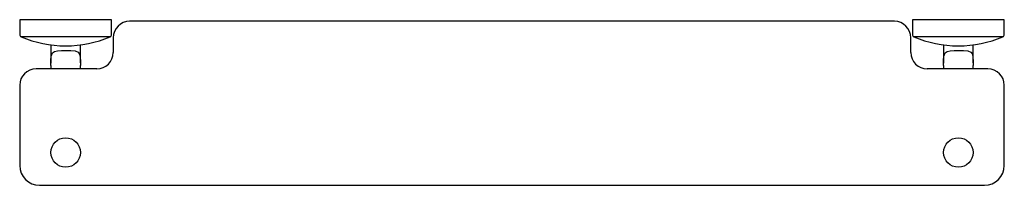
# Model space of a CAD drawing. Header units: millimetres. Extents: x 3836.562 to 3837.162, y 2028.344 to 2028.445.
import ezdxf

# ---------------------------------------------------------------- set-up
doc = ezdxf.new("R2010")
doc.units = ezdxf.units.MM
doc.layers.add('SANINDUSA', color=3, linetype='Continuous')

msp = doc.modelspace()

# ---------------------------------------------------------------- linework, layer by layer
at = {"layer": 'SANINDUSA'}
for p, q in [((3836.56204, 2028.44481), (3836.56204, 2028.43579)), ((3836.61804, 2028.44481), (3836.56204, 2028.44481)), ((3836.61804, 2028.43579), (3836.61804, 2028.44481)), ((3837.10604, 2028.44481), (3837.10604, 2028.43579)), ((3837.16204, 2028.44481), (3837.10604, 2028.44481)), ((3837.16204, 2028.43579), (3837.16204, 2028.44481)), ((3837.09504, 2028.44381), (3836.62904, 2028.44381)), ((3836.61713, 2028.43441), (3836.56294, 2028.43441)), ((3836.61904, 2028.43381), (3836.61904, 2028.42481)), ((3837.10504, 2028.42481), (3837.10504, 2028.43381)), ((3837.16113, 2028.43441), (3837.10694, 2028.43441)), ((3836.58104, 2028.42941), (3836.58104, 2028.41829)), ((3836.59904, 2028.41846), (3836.59904, 2028.42941)), ((3837.12504, 2028.42941), (3837.12504, 2028.41829)), ((3837.14304, 2028.41846), (3837.14304, 2028.42941)), ((3836.60904, 2028.41481), (3836.57204, 2028.41481)), ((3836.58104, 2028.41681), (3836.58104, 2028.41481)), ((3836.59904, 2028.41481), (3836.59904, 2028.41681)), ((3837.15204, 2028.41481), (3837.11504, 2028.41481)), ((3837.12504, 2028.41681), (3837.12504, 2028.41481)), ((3837.14304, 2028.41481), (3837.14304, 2028.41681)), ((3836.56204, 2028.40481), (3836.56204, 2028.35581)), ((3837.16204, 2028.35581), (3837.16204, 2028.40481)), ((3836.57404, 2028.34381), (3837.15004, 2028.34381))]:
    msp.add_line(p, q, dxfattribs=at)
at = {"layer": 'SANINDUSA', "flags": 128}
for points in [[(3836.58104, 2028.41681), (3836.58104, 2028.41986), (3836.58122, 2028.42256), (3836.58196, 2028.42451), (3836.58329, 2028.42549), (3836.58507, 2028.42591), (3836.58743, 2028.42604), (3836.59032, 2028.42606), (3836.59327, 2028.42603), (3836.59585, 2028.42577), (3836.59764, 2028.42499), (3836.59856, 2028.42371), (3836.59894, 2028.42195), (3836.59904, 2028.41956), (3836.59904, 2028.41681)], [(3837.12504, 2028.41681), (3837.12504, 2028.41986), (3837.12522, 2028.42256), (3837.12596, 2028.42451), (3837.12729, 2028.42549), (3837.12907, 2028.42591), (3837.13143, 2028.42604), (3837.13432, 2028.42606), (3837.13727, 2028.42603), (3837.13985, 2028.42577), (3837.14164, 2028.42499), (3837.14256, 2028.42371), (3837.14294, 2028.42195), (3837.14304, 2028.41956), (3837.14304, 2028.41681)]]:
    msp.add_lwpolyline(points, dxfattribs=at)
at = {"layer": 'SANINDUSA'}
for centre in [(3836.59004, 2028.36381), (3837.13404, 2028.36381)]:
    msp.add_circle(centre, 0.009, dxfattribs=at)
for centre, radius, start, end in [((3836.62904, 2028.43381), 0.01, 90, 180), ((3837.09504, 2028.43381), 0.01, 0, 90), ((3836.56354, 2028.43579), 0.0015, 180, 246.6399), ((3836.59004, 2028.49715), 0.06833, 246.6399, 270), ((3836.59004, 2028.49715), 0.06833, 270, 293.3601), ((3836.61654, 2028.43579), 0.0015, 293.3601, 0), ((3837.10754, 2028.43579), 0.0015, 180, 246.6399), ((3837.13404, 2028.49715), 0.06833, 246.6399, 270), ((3837.13404, 2028.49715), 0.06833, 270, 293.3601), ((3837.16054, 2028.43579), 0.0015, 293.3601, 0), ((3836.60904, 2028.42481), 0.01, 270, 0), ((3837.11504, 2028.42481), 0.01, 180, 270), ((3836.57204, 2028.40481), 0.01, 90, 180), ((3837.15204, 2028.40481), 0.01, 0, 90), ((3836.57404, 2028.35581), 0.012, 180, 270), ((3837.15004, 2028.35581), 0.012, 270, 0)]:
    msp.add_arc(centre, radius, start, end, dxfattribs=at)

doc.saveas('drawing.dxf')
